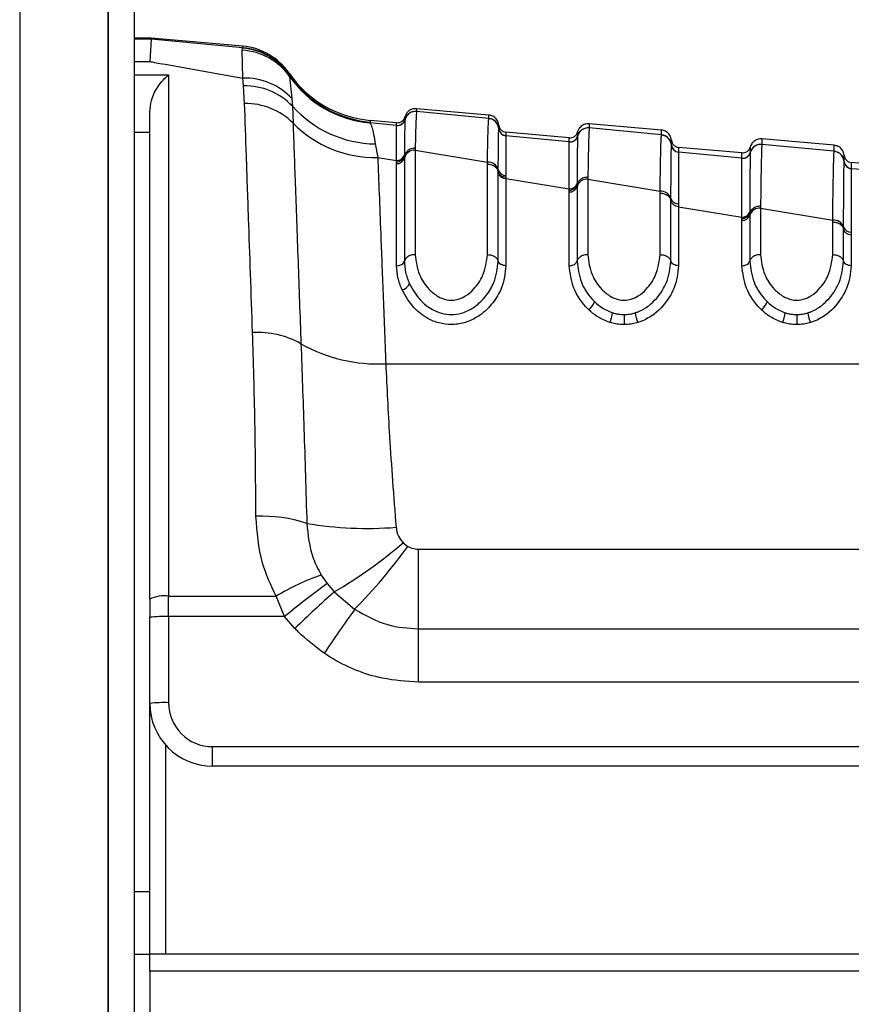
# Model space of a CAD drawing. Header units: millimetres. Extents: x 2436 to 18395, y 146 to 15846.
# Tile 5 of 45: x 3287 to 3340, y 5215 to 5278. Entities that reach past the tile are written whole.
import ezdxf

# ---------------------------------------------------------------- set-up
doc = ezdxf.new("R2010")
doc.units = ezdxf.units.MM
doc.header["$LTSCALE"] = 2
doc.layers.add('COMPONENT_GEOMETRY', color=7, linetype='Continuous')
doc.styles.add('SLDTEXTSTYLE0', font='TXT', dxfattribs={"width": 0.75})
doc.dimstyles.new('SLDDIMSTYLE0', dxfattribs={"dimtxt": 100, "dimasz": 6.604, "dimexe": 0, "dimexo": 0.0625, "dimgap": 25, "dimtad": 0, "dimtih": 1, "dimtoh": 1, "dimdec": 0, "dimrnd": 1e-09, "dimzin": 12, "dimdsep": 46, "dimtxsty": 'SLDTEXTSTYLE0', "dimsah": 1, "dimcen": 0.09, "dimadec": 0, "dimazin": 3, "dimtfac": 1, "dimtdec": 0, "dimtofl": 0, "dimtmove": 0, "dimatfit": 3, "dimfxl": 1, "dimfrac": 2, "dimtolj": 1, "dimtzin": 12, "dimarcsym": 0})

# ---------------------------------------------------------------- blocks, each defined once
blk = doc.blocks.new('_D')
at = {"layer": 'COMPONENT_GEOMETRY', "color": 7}
for p, q in [((10064.614, 5970.28), (10344.215, 5970.28)), ((10337.865, 5970.28), (10337.865, 3903.617)), ((10137.795, 3883.305), (10107.327, 3883.305)), ((10107.327, 3883.305), (10107.327, 3724.555)), ((10537.934, 3883.305), (10568.403, 3883.305)), ((10568.403, 3883.305), (10568.403, 3724.555)), ((10107.327, 3724.555), (10137.795, 3724.555)), ((10568.403, 3724.555), (10537.934, 3724.555)), ((10337.865, 1508.274), (10337.865, 3574.937)), ((3340.908, 1508.274), (10344.215, 1508.274))]:
    blk.add_line(p, q, dxfattribs=at)
for points in [[(10337.865, 5970.28), (10336.849, 5963.676), (10338.881, 5963.676)], [(10337.865, 1508.274), (10338.881, 1514.878), (10336.849, 1514.878)]]:
    blk.add_solid(points, dxfattribs=at)
at = {"layer": 'COMPONENT_GEOMETRY', "color": 7, "char_height": 100, "attachment_point": 1, "style": 'SLDTEXTSTYLE0'}
for s, insert in [('7\'3.83"', (10137.795, 3853.462)), ('2231', (10190.087, 3703.844))]:
    blk.add_mtext(s, dxfattribs=dict(at, insert=insert))

msp = doc.modelspace()

# ---------------------------------------------------------------- linework, layer by layer
at = {"color": 8, "linetype": 'Continuous', "lineweight": 25}
for p, q in [((3286.682, 7303.274), (3286.682, 1555.274)), ((3292.321, 1555.274), (3292.321, 5775.074)), ((3295.056, 5277.007), (3293.968, 5277.007)), ((3293.968, 5275.574), (3294.968, 5275.574)), ((3293.968, 5274.72), (3296.168, 5274.72)), ((3294.968, 5271.055), (3293.968, 5271.055)), ((3322.225, 5271.088), (3322.225, 5271.084)), ((3322.225, 5270.898), (3322.225, 5270.83)), ((3295.968, 5232.03), (3295.968, 5218.717)), ((3293.968, 5222.676), (3294.968, 5222.676))]:
    msp.add_line(p, q, dxfattribs=at)
at = {"color": 7, "linetype": 'Continuous', "lineweight": 25}
for p, q in [((3292.331, 1555.274), (3292.331, 5775.064)), ((3293.968, 5773.717), (3293.968, 5161.549)), ((3295.056, 5277.062), (3293.968, 5277.062)), ((3295.056, 5277.007), (3294.968, 5275.574)), ((3295.056, 5277.007), (3295.056, 5277.062)), ((3300.897, 5276.551), (3295.056, 5277.062)), ((3300.9, 5276.454), (3295.056, 5277.007)), ((3300.862, 5276.294), (3300.88, 5276.428)), ((3300.893, 5274.513), (3300.862, 5276.294)), ((3300.88, 5276.428), (3300.9, 5276.454)), ((3296.168, 5274.72), (3296.168, 5241.508)), ((3300.946, 5274.017), (3300.893, 5274.513)), ((3303.844, 5274.833), (3303.847, 5274.738)), ((3303.847, 5274.738), (3303.851, 5274.717)), ((3303.851, 5274.717), (3303.873, 5274.626)), ((3303.873, 5274.626), (3304.023, 5273.209)), ((3301.009, 5272.894), (3300.946, 5274.017)), ((3304.023, 5273.209), (3304.052, 5272.735)), ((3304.052, 5272.735), (3304.094, 5271.649)), ((3316.568, 5272.168), (3311.963, 5272.571)), ((3311.963, 5272.395), (3311.963, 5272.39)), ((3316.568, 5271.951), (3311.963, 5272.39)), ((3294.968, 5241.309), (3294.968, 5272.344)), ((3310.697, 5271.678), (3309.001, 5271.826)), ((3311.225, 5271.875), (3311.224, 5271.869)), ((3311.225, 5271.879), (3311.225, 5271.875)), ((3316.568, 5271.945), (3316.568, 5271.951)), ((3310.697, 5271.507), (3308.995, 5271.669)), ((3310.698, 5271.503), (3310.697, 5271.507)), ((3310.698, 5271.497), (3310.698, 5271.503)), ((3317.205, 5271.304), (3317.205, 5271.31)), ((3317.205, 5271.3), (3317.205, 5271.304)), ((3327.568, 5271.206), (3322.963, 5271.608)), ((3322.963, 5271.346), (3322.963, 5271.341)), ((3327.568, 5270.901), (3322.963, 5271.341)), ((3321.697, 5270.715), (3317.66, 5271.069)), ((3317.66, 5270.853), (3317.66, 5270.847)), ((3317.66, 5270.847), (3317.66, 5270.843)), ((3321.697, 5270.458), (3317.66, 5270.843)), ((3322.225, 5270.826), (3322.224, 5270.82)), ((3322.225, 5270.83), (3322.225, 5270.826)), ((3327.568, 5270.895), (3327.568, 5270.901)), ((3338.568, 5270.243), (3333.963, 5270.646)), ((3309.338, 5270.323), (3309.493, 5269.46)), ((3311.88, 5270.053), (3311.879, 5269.935)), ((3311.879, 5269.935), (3311.879, 5263.271)), ((3311.879, 5269.935), (3316.479, 5269.162)), ((3321.698, 5270.454), (3321.697, 5270.458)), ((3321.698, 5270.448), (3321.698, 5270.454)), ((3328.205, 5270.255), (3328.205, 5270.261)), ((3328.205, 5270.252), (3328.205, 5270.255)), ((3328.205, 5270.255), (3328.205, 5270.252)), ((3332.697, 5269.753), (3328.66, 5270.106)), ((3333.963, 5270.298), (3333.963, 5270.292)), ((3338.568, 5269.854), (3333.963, 5270.292)), ((3338.568, 5269.848), (3338.568, 5269.854)), ((3309.493, 5269.46), (3310.696, 5269.262)), ((3311.189, 5269.546), (3311.188, 5269.43)), ((3311.188, 5269.43), (3311.188, 5262.86)), ((3311.189, 5269.623), (3311.189, 5269.545)), ((3328.66, 5269.804), (3328.66, 5269.798)), ((3328.66, 5269.798), (3328.66, 5269.794)), ((3332.697, 5269.41), (3328.66, 5269.794)), ((3332.697, 5269.406), (3332.697, 5269.41)), ((3332.697, 5269.4), (3332.697, 5269.406)), ((3333.225, 5269.778), (3333.224, 5269.772)), ((3333.225, 5269.781), (3333.225, 5269.778)), ((3310.695, 5269.068), (3310.696, 5269.184)), ((3310.695, 5262.566), (3310.695, 5269.068)), ((3316.479, 5263.271), (3316.479, 5269.044)), ((3317.169, 5268.551), (3317.17, 5268.665)), ((3339.205, 5269.208), (3339.205, 5269.214)), ((3339.205, 5269.205), (3339.205, 5269.208)), ((3343.697, 5268.791), (3339.66, 5269.144)), ((3339.66, 5268.757), (3339.66, 5268.751)), ((3339.66, 5268.751), (3339.66, 5268.748)), ((3317.169, 5268.471), (3317.169, 5268.551)), ((3317.169, 5262.86), (3317.169, 5268.471)), ((3317.661, 5268.308), (3317.661, 5268.197)), ((3317.661, 5268.197), (3317.662, 5268.12)), ((3317.662, 5268.12), (3317.662, 5262.566)), ((3317.662, 5268.12), (3321.696, 5267.459)), ((3322.88, 5268.205), (3322.879, 5268.087)), ((3322.879, 5268.087), (3322.879, 5263.271)), ((3322.879, 5268.087), (3327.479, 5267.314)), ((3321.695, 5267.265), (3321.696, 5267.38)), ((3321.696, 5267.38), (3321.696, 5267.459)), ((3322.188, 5267.723), (3322.188, 5267.607)), ((3322.188, 5267.607), (3322.188, 5262.86)), ((3322.189, 5267.801), (3322.188, 5267.723)), ((3321.695, 5262.566), (3321.695, 5267.265)), ((3327.479, 5263.271), (3327.479, 5267.196)), ((3328.169, 5266.729), (3328.17, 5266.843)), ((3328.169, 5262.86), (3328.169, 5266.729)), ((3328.661, 5266.504), (3328.662, 5266.317)), ((3328.662, 5266.317), (3328.662, 5262.566)), ((3328.662, 5266.317), (3332.696, 5265.656)), ((3333.88, 5266.358), (3333.879, 5266.24)), ((3333.879, 5266.24), (3333.879, 5263.271)), ((3333.879, 5266.24), (3338.479, 5265.468)), ((3332.695, 5265.462), (3332.696, 5265.578)), ((3332.695, 5262.566), (3332.695, 5265.462)), ((3332.696, 5265.578), (3332.696, 5265.656)), ((3333.189, 5265.98), (3333.188, 5265.902)), ((3333.188, 5265.902), (3333.188, 5265.786)), ((3333.188, 5265.786), (3333.188, 5262.86)), ((3338.479, 5263.271), (3338.479, 5265.351)), ((3339.169, 5264.91), (3339.169, 5265.024)), ((3339.169, 5262.86), (3339.169, 5264.91)), ((3339.661, 5264.704), (3339.662, 5264.517)), ((3339.662, 5264.517), (3339.662, 5262.566)), ((3309.999, 5256.319), (3365.5, 5256.319)), ((3311.108, 5244.915), (3311.415, 5244.68)), ((3312.09, 5239.42), (3312.09, 5244.5)), ((3312.09, 5244.5), (3349.245, 5244.5)), ((3305.891, 5242.85), (3306.265, 5242.305)), ((3306.265, 5242.305), (3306.721, 5241.779)), ((3306.721, 5241.779), (3308.022, 5240.67)), ((3294.968, 5241.309), (3294.968, 5240.163)), ((3296.168, 5241.508), (3303.012, 5241.508)), ((3296.168, 5240.205), (3296.168, 5241.508)), ((3303.551, 5240.205), (3303.012, 5241.508)), ((3294.968, 5234.676), (3294.968, 5240.163)), ((3296.168, 5240.205), (3296.168, 5234.717)), ((3303.551, 5240.205), (3296.168, 5240.205)), ((3304.214, 5239.448), (3303.551, 5240.205)), ((3312.09, 5236.033), (3312.09, 5239.42)), ((3312.09, 5239.42), (3349.245, 5239.42)), ((3349.245, 5236.033), (3312.09, 5236.033)), ((3294.968, 5218.717), (3294.968, 5234.676)), ((3298.968, 5231.917), (3348.444, 5231.917)), ((3298.968, 5230.676), (3298.968, 5231.917)), ((3348.444, 5230.676), (3298.968, 5230.676)), ((3294.968, 5218.676), (3293.968, 5218.676)), ((3294.968, 5218.717), (3349.368, 5218.717)), ((3294.968, 5217.62), (3294.968, 5218.717)), ((3294.968, 5217.62), (3294.968, 5171.217)), ((3349.368, 5217.62), (3294.968, 5217.62))]:
    msp.add_line(p, q, dxfattribs=at)
for centre, radius, start, end in [((3300.632, 5272.327), 3.973, 35.35617, 86.68763), ((3300.564, 5272.446), 3.995, 34.63941, 85.46227), ((3300.548, 5272.566), 4, 34.5212, 85), ((3300.552, 5272.469), 4, 34.54146, 85.01065), ((3301.051, 5270.482), 4.034, 42.53877, 92.24642), ((3309.611, 5278.8), 7, 214.5212, 265), ((3309.614, 5278.691), 7, 214.58939, 265.0121), ((3309.609, 5278.647), 7.005, 215.03246, 264.96994), ((3301.069, 5269.913), 4.106, 43.41904, 91.71791), ((3301.107, 5268.692), 4.204, 44.71649, 91.33455), ((3309.451, 5277.568), 7.246, 221.8331, 269.10752), ((3311.902, 5271.693), 0.7, 84.98399, 165.43621), ((3310.741, 5272.005), 0.5, 264.99148, 345.37717), ((3310.74, 5271.994), 0.5, 265.08761, 345.41781), ((3316.508, 5271.254), 0.7, 4.62988, 85.03638), ((3309.334, 5276.818), 7.36, 224.6086, 271.23686), ((3317.703, 5271.35), 0.5, 184.62985, 265.03633), ((3317.703, 5271.341), 0.5, 184.68114, 265.02501), ((3322.902, 5270.643), 0.7, 84.97949, 165.4034), ((3321.741, 5270.956), 0.5, 264.98717, 345.36264), ((3321.741, 5270.946), 0.5, 265.04662, 345.38446), ((3327.508, 5270.205), 0.699, 4.64418, 85.05089), ((3311.845, 5269.258), 0.678, 87.13276, 165.31534), ((3328.703, 5270.302), 0.5, 184.64414, 265.05083), ((3328.703, 5270.292), 0.5, 184.682, 265.03946), ((3333.902, 5269.595), 0.7, 84.97525, 165.37808), ((3338.508, 5269.157), 0.699, 4.65822, 85.06511), ((3310.72, 5269.552), 0.485, 267.13276, 345.31534), ((3310.721, 5269.745), 0.484, 267.06175, 345.38971), ((3332.741, 5269.908), 0.5, 264.9829, 345.34821), ((3332.741, 5269.898), 0.5, 265.02096, 345.35919), ((3316.516, 5268.486), 0.677, 15.38173, 93.14718), ((3317.638, 5268.792), 0.485, 195.10197, 272.78612), ((3339.703, 5269.255), 0.5, 184.65817, 265.06503), ((3339.703, 5269.245), 0.5, 184.68744, 265.05383), ((3317.634, 5268.602), 0.483, 195.70765, 273.3443), ((3322.834, 5267.414), 0.674, 86.23569, 163.33479), ((3321.727, 5267.745), 0.482, 266.23569, 343.33479), ((3321.728, 5267.938), 0.481, 266.15699, 343.44508), ((3327.526, 5266.641), 0.674, 17.4404, 94.02359), ((3328.63, 5266.985), 0.482, 197.13493, 273.7063), ((3333.825, 5265.57), 0.672, 85.38755, 161.20426), ((3332.734, 5265.941), 0.48, 265.38755, 341.20426), ((3332.735, 5266.133), 0.479, 265.30087, 341.34088), ((3338.536, 5264.798), 0.673, 19.64509, 94.84722), ((3339.623, 5265.183), 0.481, 199.31367, 274.56263), ((3310.925, 5261.642), 0.623, 280.68995, 339.45519), ((3322.491, 5260.506), 0.849, 300.37098, 344.02401), ((3333.491, 5260.506), 0.849, 300.37098, 344.02401), ((3322.591, 5259.793), 1.881, 333.49877, 353.0668), ((3605.295, 5259.676), 280.111, 180.04546, 180.17627), ((3327.787, 5259.788), 1.917, 186.79912, 206.00107), ((3333.591, 5259.793), 1.881, 333.49877, 353.0668), ((3616.295, 5259.676), 280.111, 180.04546, 180.17627), ((3338.787, 5259.788), 1.917, 186.79912, 206.00107), ((3301.845, 5252.67), 5.644, 60.75926, 93.32358), ((3309.472, 5266.144), 9.839, 240.33086, 273.07087), ((3302.034, 5236.93), 9.674, 72.29182, 91.79366), ((3308.795, 5268.388), 22.567, 260.25783, 274.72954), ((3292.339, 5266.539), 28.634, 300.14977, 310.95617), ((3281.315, 5266.708), 37.3, 315.72614, 323.80206), ((3310.902, 5228.346), 15.345, 109.05851, 120.9417), ((3355.172, 5176.31), 82.142, 126.54132, 128.93501), ((3365.784, 5175.739), 88.599, 131.80753, 134.02135), ((3295.877, 5239.543), 1.986, 81.55172, 117.20898), ((3400.551, 5174.509), 113.749, 144.434, 146.1493), ((3295.869, 5231.577), 8.633, 88.01091, 95.98665), ((3295.869, 5226.09), 8.633, 88.01091, 95.98665), ((3298.968, 5234.717), 2.8, 180, 270), ((3298.968, 5234.676), 4, 180, 270)]:
    msp.add_arc(centre, radius, start, end, dxfattribs=at)
for points, knots in [([(3300.9, 5276.454), (3300.899, 5276.48), (3300.897, 5276.537), (3300.897, 5276.546), (3300.897, 5276.551)], [0, 0, 0, 0, 0.458483, 1, 1, 1, 1]), ([(3294.968, 5275.574), (3295.066, 5275.557), (3297.014, 5275.209), (3299.003, 5274.852), (3300.893, 5274.513)], [0, 0, 0, 0, 0.05035, 1, 1, 1, 1]), ([(3294.968, 5272.344), (3294.995, 5272.601), (3295.061, 5273.233), (3295.519, 5274.089), (3295.934, 5274.539), (3296.166, 5274.718), (3296.168, 5274.72)], [0, 0, 0, 0, 0.233898, 0.576759, 0.994715, 1, 1, 1, 1]), ([(3301.518, 5258.304), (3301.43, 5260.817), (3301.286, 5264.958), (3301.121, 5269.694), (3301.047, 5271.821), (3301.009, 5272.894)], [0, 0, 0, 0, 0.433271, 0.71391, 1, 1, 1, 1]), ([(3311.963, 5272.571), (3311.871, 5272.568), (3311.686, 5272.563), (3311.441, 5272.422), (3311.287, 5272.237), (3311.241, 5272.1), (3311.225, 5272.05)], [0, 0, 0, 0, 0.279636, 0.559272, 0.838908, 1, 1, 1, 1]), ([(3311.963, 5272.395), (3311.871, 5272.393), (3311.686, 5272.388), (3311.441, 5272.247), (3311.287, 5272.061), (3311.241, 5271.925), (3311.225, 5271.875)], [0, 0, 0, 0, 0.279598, 0.559198, 0.838799, 1, 1, 1, 1]), ([(3311.963, 5272.39), (3311.963, 5272.389), (3311.95, 5272.33), (3311.923, 5271.913), (3311.895, 5270.679), (3311.88, 5270.053)], [0, 0, 0, 0, 0.002812, 0.494132, 1, 1, 1, 1]), ([(3311.963, 5272.571), (3311.963, 5272.571), (3311.963, 5272.57), (3311.963, 5272.543), (3311.963, 5272.446), (3311.963, 5272.395)], [0, 0, 0, 0, 0.024033, 0.499895, 1, 1, 1, 1]), ([(3309.001, 5271.826), (3309.001, 5271.821), (3309.002, 5271.812), (3309.004, 5271.748), (3309.005, 5271.717)], [0, 0, 0, 0, 0.5084957, 1, 1, 1, 1]), ([(3311.224, 5271.869), (3311.216, 5271.601), (3311.206, 5271.266), (3311.194, 5270.148), (3311.191, 5269.772), (3311.189, 5269.623)], [0, 0, 0, 0, 0.708615, 0.884881, 1, 1, 1, 1]), ([(3311.225, 5272.034), (3311.225, 5272.027), (3311.225, 5272.002), (3311.225, 5271.929), (3311.225, 5271.879)], [0, 0, 0, 0, 0.316305, 1, 1, 1, 1]), ([(3316.479, 5269.162), (3316.484, 5269.416), (3316.498, 5270.192), (3316.527, 5271.31), (3316.552, 5271.837), (3316.566, 5271.934), (3316.568, 5271.945)], [0, 0, 0, 0, 0.1603846, 0.4901531, 0.9447345, 1, 1, 1, 1]), ([(3316.568, 5271.951), (3316.568, 5271.96), (3316.568, 5272.03), (3316.568, 5272.125), (3316.568, 5272.166), (3316.568, 5272.168), (3316.568, 5272.168)], [0, 0, 0, 0, 0.0661, 0.493687, 0.921273, 1, 1, 1, 1]), ([(3317.205, 5271.527), (3317.197, 5271.579), (3317.176, 5271.721), (3317.057, 5271.931), (3316.84, 5272.113), (3316.659, 5272.149), (3316.568, 5272.168)], [0, 0, 0, 0, 0.161092, 0.440728, 0.720364, 1, 1, 1, 1]), ([(3317.205, 5271.304), (3317.197, 5271.356), (3317.176, 5271.499), (3317.056, 5271.708), (3316.839, 5271.889), (3316.658, 5271.926), (3316.568, 5271.945)], [0, 0, 0, 0, 0.160981, 0.440654, 0.720327, 1, 1, 1, 1]), ([(3304.094, 5271.649), (3304.139, 5270.417), (3304.229, 5267.917), (3304.403, 5263.119), (3304.538, 5259.38), (3304.602, 5257.594)], [0, 0, 0, 0, 0.336899, 0.683337, 1, 1, 1, 1]), ([(3309.005, 5271.717), (3309.005, 5271.714), (3309.005, 5271.699), (3308.999, 5271.682), (3308.995, 5271.669)], [0, 0, 0, 0, 0.194649, 1, 1, 1, 1]), ([(3308.995, 5271.669), (3309.037, 5271.6), (3309.141, 5271.432), (3309.265, 5270.734), (3309.338, 5270.323)], [0, 0, 0, 0, 0.412049, 1, 1, 1, 1]), ([(3310.696, 5269.262), (3310.696, 5269.623), (3310.697, 5270.863), (3310.697, 5271.234), (3310.698, 5271.497)], [0, 0, 0, 0, 0.291046, 1, 1, 1, 1]), ([(3310.697, 5271.507), (3310.697, 5271.555), (3310.697, 5271.632), (3310.697, 5271.672), (3310.697, 5271.676), (3310.697, 5271.678)], [0, 0, 0, 0, 0.494543, 0.782677, 1, 1, 1, 1]), ([(3317.17, 5268.665), (3317.173, 5269.116), (3317.18, 5269.956), (3317.191, 5270.82), (3317.199, 5271.202), (3317.204, 5271.283), (3317.205, 5271.3)], [0, 0, 0, 0, 0.310244, 0.578241, 0.913143, 1, 1, 1, 1]), ([(3317.205, 5271.31), (3317.205, 5271.371), (3317.205, 5271.465), (3317.205, 5271.518), (3317.205, 5271.524), (3317.205, 5271.527)], [0, 0, 0, 0, 0.493682, 0.749994, 1, 1, 1, 1]), ([(3322.963, 5271.608), (3322.871, 5271.606), (3322.686, 5271.601), (3322.441, 5271.46), (3322.287, 5271.274), (3322.241, 5271.138), (3322.225, 5271.088)], [0, 0, 0, 0, 0.279636, 0.559272, 0.838908, 1, 1, 1, 1]), ([(3322.963, 5271.346), (3322.871, 5271.344), (3322.686, 5271.339), (3322.441, 5271.198), (3322.287, 5271.012), (3322.241, 5270.876), (3322.225, 5270.826)], [0, 0, 0, 0, 0.279611, 0.559221, 0.838832, 1, 1, 1, 1]), ([(3322.963, 5271.341), (3322.956, 5271.251), (3322.943, 5271.094), (3322.921, 5270.37), (3322.9, 5269.446), (3322.886, 5268.549), (3322.88, 5268.205)], [0, 0, 0, 0, 0.284926, 0.4961, 0.80713, 1, 1, 1, 1]), ([(3322.963, 5271.608), (3322.963, 5271.604), (3322.963, 5271.597), (3322.963, 5271.53), (3322.963, 5271.446), (3322.963, 5271.36), (3322.963, 5271.346)], [0, 0, 0, 0, 0.305202, 0.499842, 0.916458, 1, 1, 1, 1]), ([(3327.568, 5270.901), (3327.568, 5270.96), (3327.568, 5271.051), (3327.568, 5271.156), (3327.568, 5271.201), (3327.568, 5271.205), (3327.568, 5271.206)], [0, 0, 0, 0, 0.314829, 0.495571, 0.884785, 1, 1, 1, 1]), ([(3328.205, 5270.564), (3328.197, 5270.616), (3328.176, 5270.759), (3328.057, 5270.969), (3327.84, 5271.15), (3327.659, 5271.187), (3327.568, 5271.206)], [0, 0, 0, 0, 0.161092, 0.440728, 0.720364, 1, 1, 1, 1]), ([(3317.66, 5271.069), (3317.66, 5271.066), (3317.66, 5271.06), (3317.66, 5271.007), (3317.66, 5270.914), (3317.66, 5270.853)], [0, 0, 0, 0, 0.250008, 0.50632, 1, 1, 1, 1]), ([(3317.66, 5270.843), (3317.66, 5270.828), (3317.66, 5270.753), (3317.661, 5270.389), (3317.661, 5269.557), (3317.661, 5268.744), (3317.661, 5268.308)], [0, 0, 0, 0, 0.08676, 0.421461, 0.689498, 1, 1, 1, 1]), ([(3321.697, 5270.458), (3321.697, 5270.499), (3321.697, 5270.578), (3321.697, 5270.685), (3321.697, 5270.703), (3321.697, 5270.715)], [0, 0, 0, 0, 0.261529, 0.496401, 1, 1, 1, 1]), ([(3322.224, 5270.82), (3322.219, 5270.605), (3322.21, 5270.284), (3322.198, 5269.044), (3322.192, 5268.213), (3322.189, 5267.801)], [0, 0, 0, 0, 0.5027703, 0.7535012, 1, 1, 1, 1]), ([(3322.225, 5271.084), (3322.225, 5271.072), (3322.225, 5271.053), (3322.225, 5270.968), (3322.225, 5270.915), (3322.225, 5270.898)], [0, 0, 0, 0, 0.580101, 0.866799, 1, 1, 1, 1]), ([(3327.479, 5267.314), (3327.479, 5267.323), (3327.488, 5267.938), (3327.503, 5268.857), (3327.526, 5269.954), (3327.547, 5270.647), (3327.562, 5270.821), (3327.568, 5270.895)], [0, 0, 0, 0, 0.004308, 0.292825, 0.491944, 0.782685, 1, 1, 1, 1]), ([(3328.205, 5270.255), (3328.197, 5270.307), (3328.176, 5270.45), (3328.056, 5270.659), (3327.839, 5270.84), (3327.658, 5270.877), (3327.568, 5270.895)], [0, 0, 0, 0, 0.161012, 0.440674, 0.720337, 1, 1, 1, 1]), ([(3328.205, 5270.261), (3328.205, 5270.347), (3328.205, 5270.471), (3328.205, 5270.551), (3328.205, 5270.559), (3328.205, 5270.564)], [0, 0, 0, 0, 0.4955633, 0.712251, 1, 1, 1, 1]), ([(3333.963, 5270.646), (3333.871, 5270.644), (3333.686, 5270.639), (3333.441, 5270.498), (3333.287, 5270.312), (3333.241, 5270.175), (3333.225, 5270.125)], [0, 0, 0, 0, 0.279636, 0.559272, 0.838908, 1, 1, 1, 1]), ([(3333.963, 5270.646), (3333.963, 5270.639), (3333.963, 5270.629), (3333.963, 5270.545), (3333.963, 5270.444), (3333.963, 5270.334), (3333.963, 5270.298)], [0, 0, 0, 0, 0.3308948, 0.4997867, 0.8377138, 1, 1, 1, 1]), ([(3311.88, 5270.053), (3311.788, 5270.044), (3311.605, 5270.027), (3311.372, 5269.886), (3311.234, 5269.713), (3311.201, 5269.59), (3311.189, 5269.545)], [0, 0, 0, 0, 0.279724, 0.559449, 0.839173, 1, 1, 1, 1]), ([(3321.696, 5267.459), (3321.696, 5267.864), (3321.696, 5268.682), (3321.697, 5269.907), (3321.697, 5270.232), (3321.698, 5270.448)], [0, 0, 0, 0, 0.246295, 0.496961, 1, 1, 1, 1]), ([(3328.17, 5266.843), (3328.173, 5267.335), (3328.179, 5268.271), (3328.19, 5269.527), (3328.199, 5270.112), (3328.204, 5270.234), (3328.205, 5270.252)], [0, 0, 0, 0, 0.260049, 0.495705, 0.929228, 1, 1, 1, 1]), ([(3328.66, 5270.106), (3328.66, 5270.101), (3328.66, 5270.093), (3328.66, 5270.013), (3328.66, 5269.89), (3328.66, 5269.804)], [0, 0, 0, 0, 0.287751, 0.504438, 1, 1, 1, 1]), ([(3333.963, 5270.298), (3333.871, 5270.295), (3333.686, 5270.29), (3333.441, 5270.149), (3333.287, 5269.964), (3333.241, 5269.828), (3333.225, 5269.778)], [0, 0, 0, 0, 0.279617, 0.559234, 0.838851, 1, 1, 1, 1]), ([(3333.225, 5270.125), (3333.225, 5270.109), (3333.225, 5270.086), (3333.225, 5269.947), (3333.225, 5269.843), (3333.225, 5269.781)], [0, 0, 0, 0, 0.502579, 0.705981, 1, 1, 1, 1]), ([(3333.963, 5270.292), (3333.962, 5270.283), (3333.955, 5270.208), (3333.942, 5269.899), (3333.925, 5269.227), (3333.906, 5268.224), (3333.891, 5267.145), (3333.88, 5266.358)], [0, 0, 0, 0, 0.0370025, 0.3080273, 0.4968388, 0.6327494, 1, 1, 1, 1]), ([(3338.568, 5269.854), (3338.568, 5269.858), (3338.568, 5269.945), (3338.568, 5270.051), (3338.568, 5270.172), (3338.568, 5270.233), (3338.568, 5270.241), (3338.568, 5270.243)], [0, 0, 0, 0, 0.017392, 0.336932, 0.496696, 0.8163, 1, 1, 1, 1]), ([(3339.205, 5269.602), (3339.197, 5269.654), (3339.176, 5269.797), (3339.057, 5270.006), (3338.84, 5270.188), (3338.659, 5270.225), (3338.568, 5270.243)], [0, 0, 0, 0, 0.161092, 0.440728, 0.720364, 1, 1, 1, 1]), ([(3309.493, 5269.46), (3309.552, 5267.937), (3309.648, 5265.439), (3309.827, 5260.808), (3309.941, 5257.824), (3309.999, 5256.319)], [0, 0, 0, 0, 0.435994, 0.71534, 1, 1, 1, 1]), ([(3310.696, 5269.184), (3310.754, 5269.189), (3310.871, 5269.199), (3311.024, 5269.28), (3311.141, 5269.398), (3311.173, 5269.496), (3311.189, 5269.545)], [0, 0, 0, 0, 0.2500011, 0.5000015, 0.7500011, 1, 1, 1, 1]), ([(3310.696, 5269.184), (3310.696, 5269.184), (3310.696, 5269.21), (3310.696, 5269.236), (3310.696, 5269.262)], [0, 0, 0, 0, 0.009455, 1, 1, 1, 1]), ([(3328.66, 5269.794), (3328.66, 5269.778), (3328.66, 5269.665), (3328.661, 5269.103), (3328.661, 5267.889), (3328.661, 5266.981), (3328.661, 5266.504)], [0, 0, 0, 0, 0.070691, 0.503986, 0.739713, 1, 1, 1, 1]), ([(3332.696, 5265.656), (3332.696, 5266.216), (3332.696, 5267.232), (3332.696, 5268.738), (3332.697, 5269.13), (3332.697, 5269.4)], [0, 0, 0, 0, 0.274548, 0.497884, 1, 1, 1, 1]), ([(3332.697, 5269.41), (3332.697, 5269.471), (3332.697, 5269.575), (3332.697, 5269.714), (3332.697, 5269.737), (3332.697, 5269.753)], [0, 0, 0, 0, 0.29402, 0.497422, 1, 1, 1, 1]), ([(3333.224, 5269.772), (3333.224, 5269.766), (3333.219, 5269.643), (3333.21, 5269.043), (3333.199, 5267.591), (3333.192, 5266.553), (3333.189, 5265.98)], [0, 0, 0, 0, 0.024925, 0.501984, 0.725309, 1, 1, 1, 1]), ([(3338.479, 5265.468), (3338.49, 5266.329), (3338.505, 5267.496), (3338.526, 5268.593), (3338.543, 5269.328), (3338.557, 5269.723), (3338.566, 5269.826), (3338.568, 5269.848)], [0, 0, 0, 0, 0.363104, 0.492334, 0.672218, 0.929868, 1, 1, 1, 1]), ([(3339.205, 5269.208), (3339.197, 5269.26), (3339.176, 5269.403), (3339.056, 5269.612), (3338.839, 5269.793), (3338.658, 5269.83), (3338.568, 5269.848)], [0, 0, 0, 0, 0.161031, 0.440687, 0.720344, 1, 1, 1, 1]), ([(3339.205, 5269.214), (3339.205, 5269.325), (3339.205, 5269.478), (3339.205, 5269.583), (3339.205, 5269.595), (3339.205, 5269.602)], [0, 0, 0, 0, 0.496689, 0.688219, 1, 1, 1, 1]), ([(3316.479, 5269.044), (3316.479, 5269.045), (3316.479, 5269.084), (3316.479, 5269.123), (3316.479, 5269.162)], [0, 0, 0, 0, 0.0094, 1, 1, 1, 1]), ([(3316.479, 5269.044), (3316.571, 5269.035), (3316.755, 5269.017), (3316.987, 5268.879), (3317.124, 5268.712), (3317.157, 5268.594), (3317.169, 5268.551)], [0, 0, 0, 0, 0.281356, 0.561532, 0.840526, 1, 1, 1, 1]), ([(3339.169, 5265.024), (3339.17, 5265.078), (3339.173, 5265.765), (3339.179, 5266.825), (3339.192, 5268.49), (3339.199, 5268.909), (3339.205, 5269.205)], [0, 0, 0, 0, 0.022107, 0.283651, 0.496206, 1, 1, 1, 1]), ([(3339.66, 5269.144), (3339.66, 5269.137), (3339.66, 5269.125), (3339.66, 5269.02), (3339.66, 5268.867), (3339.66, 5268.757)], [0, 0, 0, 0, 0.311783, 0.503313, 1, 1, 1, 1]), ([(3339.66, 5268.748), (3339.66, 5268.734), (3339.66, 5268.599), (3339.661, 5267.943), (3339.661, 5266.439), (3339.661, 5265.335), (3339.661, 5264.704)], [0, 0, 0, 0, 0.050673, 0.503819, 0.716324, 1, 1, 1, 1]), ([(3343.697, 5268.364), (3343.297, 5268.402), (3341.951, 5268.53), (3340.606, 5268.658), (3339.66, 5268.748)], [0, 0, 0, 0, 0.297159, 1, 1, 1, 1]), ([(3322.88, 5268.205), (3322.788, 5268.196), (3322.604, 5268.179), (3322.372, 5268.046), (3322.234, 5267.882), (3322.201, 5267.765), (3322.188, 5267.723)], [0, 0, 0, 0, 0.279704, 0.559409, 0.839113, 1, 1, 1, 1]), ([(3321.696, 5267.38), (3321.754, 5267.385), (3321.871, 5267.394), (3322.024, 5267.471), (3322.141, 5267.583), (3322.173, 5267.676), (3322.188, 5267.723)], [0, 0, 0, 0, 0.250001, 0.500001, 0.750001, 1, 1, 1, 1]), ([(3327.479, 5267.196), (3327.479, 5267.197), (3327.479, 5267.236), (3327.479, 5267.275), (3327.479, 5267.314)], [0, 0, 0, 0, 0.009508, 1, 1, 1, 1]), ([(3327.479, 5267.196), (3327.57, 5267.188), (3327.754, 5267.171), (3327.986, 5267.041), (3328.123, 5266.883), (3328.157, 5266.77), (3328.169, 5266.729)], [0, 0, 0, 0, 0.279613, 0.559227, 0.83884, 1, 1, 1, 1]), ([(3328.662, 5266.317), (3328.603, 5266.328), (3328.486, 5266.351), (3328.333, 5266.445), (3328.216, 5266.573), (3328.185, 5266.677), (3328.169, 5266.729)], [0, 0, 0, 0, 0.249971, 0.499954, 0.749961, 1, 1, 1, 1]), ([(3333.88, 5266.358), (3333.788, 5266.35), (3333.604, 5266.334), (3333.372, 5266.207), (3333.234, 5266.052), (3333.201, 5265.942), (3333.188, 5265.902)], [0, 0, 0, 0, 0.279692, 0.559386, 0.839081, 1, 1, 1, 1]), ([(3332.696, 5265.578), (3332.754, 5265.582), (3332.871, 5265.591), (3333.024, 5265.664), (3333.142, 5265.769), (3333.173, 5265.858), (3333.188, 5265.902)], [0, 0, 0, 0, 0.250001, 0.500001, 0.750001, 1, 1, 1, 1]), ([(3338.479, 5265.351), (3338.479, 5265.352), (3338.479, 5265.391), (3338.479, 5265.43), (3338.479, 5265.468)], [0, 0, 0, 0, 0.0095779, 1, 1, 1, 1]), ([(3338.479, 5265.351), (3338.57, 5265.343), (3338.754, 5265.327), (3338.986, 5265.205), (3339.123, 5265.055), (3339.157, 5264.949), (3339.169, 5264.91)], [0, 0, 0, 0, 0.279617, 0.559234, 0.838851, 1, 1, 1, 1]), ([(3339.662, 5264.517), (3339.603, 5264.528), (3339.486, 5264.55), (3339.333, 5264.64), (3339.216, 5264.762), (3339.185, 5264.861), (3339.169, 5264.91)], [0, 0, 0, 0, 0.249976, 0.499962, 0.749967, 1, 1, 1, 1]), ([(3311.879, 5263.271), (3311.787, 5263.264), (3311.604, 5263.249), (3311.372, 5263.134), (3311.234, 5262.995), (3311.201, 5262.896), (3311.188, 5262.86)], [0, 0, 0, 0, 0.279636, 0.559272, 0.838908, 1, 1, 1, 1]), ([(3311.879, 5263.271), (3311.931, 5262.843), (3312.025, 5262.08), (3312.62, 5261.154), (3313.243, 5260.626), (3313.768, 5260.399), (3314.221, 5260.345), (3314.671, 5260.424), (3315.158, 5260.661), (3315.729, 5261.157), (3316.323, 5262.055), (3316.421, 5262.817), (3316.479, 5263.271)], [0, 0, 0, 0, 0.181496, 0.323762, 0.408831, 0.462283, 0.504169, 0.545965, 0.600528, 0.677267, 0.807828, 1, 1, 1, 1]), ([(3316.479, 5263.271), (3316.57, 5263.264), (3316.754, 5263.249), (3316.986, 5263.134), (3317.123, 5262.995), (3317.157, 5262.896), (3317.169, 5262.86)], [0, 0, 0, 0, 0.279636, 0.559272, 0.838908, 1, 1, 1, 1]), ([(3322.879, 5263.271), (3322.787, 5263.264), (3322.604, 5263.249), (3322.372, 5263.134), (3322.234, 5262.995), (3322.201, 5262.896), (3322.188, 5262.86)], [0, 0, 0, 0, 0.279636, 0.559272, 0.838908, 1, 1, 1, 1]), ([(3322.879, 5263.271), (3322.931, 5262.843), (3323.025, 5262.08), (3323.62, 5261.154), (3324.244, 5260.626), (3324.768, 5260.399), (3325.221, 5260.345), (3325.671, 5260.424), (3326.158, 5260.661), (3326.729, 5261.157), (3327.323, 5262.055), (3327.421, 5262.817), (3327.479, 5263.271)], [0, 0, 0, 0, 0.181549, 0.323795, 0.40885, 0.462296, 0.504185, 0.545984, 0.60056, 0.677304, 0.807908, 1, 1, 1, 1]), ([(3327.479, 5263.271), (3327.57, 5263.264), (3327.754, 5263.249), (3327.986, 5263.134), (3328.123, 5262.995), (3328.157, 5262.896), (3328.169, 5262.86)], [0, 0, 0, 0, 0.279636, 0.559272, 0.838908, 1, 1, 1, 1]), ([(3333.879, 5263.271), (3333.787, 5263.264), (3333.604, 5263.249), (3333.372, 5263.134), (3333.234, 5262.995), (3333.201, 5262.896), (3333.188, 5262.86)], [0, 0, 0, 0, 0.279636, 0.559272, 0.838908, 1, 1, 1, 1]), ([(3333.879, 5263.271), (3333.931, 5262.843), (3334.025, 5262.08), (3334.62, 5261.154), (3335.244, 5260.626), (3335.768, 5260.399), (3336.221, 5260.345), (3336.671, 5260.424), (3337.158, 5260.661), (3337.729, 5261.157), (3338.323, 5262.055), (3338.421, 5262.817), (3338.479, 5263.271)], [0, 0, 0, 0, 0.181549, 0.323795, 0.40885, 0.462296, 0.504185, 0.545984, 0.60056, 0.677304, 0.807908, 1, 1, 1, 1]), ([(3338.479, 5263.271), (3338.57, 5263.264), (3338.754, 5263.249), (3338.986, 5263.134), (3339.123, 5262.995), (3339.157, 5262.896), (3339.169, 5262.86)], [0, 0, 0, 0, 0.279636, 0.559272, 0.838908, 1, 1, 1, 1]), ([(3311.04, 5261.03), (3310.94, 5261.286), (3310.739, 5261.797), (3310.71, 5262.31), (3310.695, 5262.566)], [0, 0, 0, 0, 0.500182, 1, 1, 1, 1]), ([(3317.662, 5262.566), (3317.603, 5262.078), (3317.507, 5261.27), (3316.86, 5260.179), (3316.114, 5259.43), (3315.241, 5258.964), (3314.591, 5258.826), (3313.987, 5258.804), (3313.385, 5258.885), (3312.546, 5259.235), (3311.648, 5259.944), (3311.264, 5260.63), (3311.04, 5261.03)], [0, 0, 0, 0, 0.1808772, 0.2992738, 0.4185359, 0.504076, 0.5773029, 0.5952027, 0.6660745, 0.7374013, 0.8467967, 1, 1, 1, 1]), ([(3311.188, 5262.86), (3311.202, 5262.62), (3311.229, 5262.14), (3311.415, 5261.662), (3311.508, 5261.423)], [0, 0, 0, 0, 0.500117, 1, 1, 1, 1]), ([(3311.508, 5261.423), (3311.711, 5261.056), (3312.052, 5260.439), (3312.838, 5259.809), (3313.539, 5259.512), (3314.026, 5259.446), (3314.508, 5259.463), (3315.04, 5259.579), (3315.78, 5259.98), (3316.438, 5260.648), (3317.026, 5261.651), (3317.115, 5262.403), (3317.169, 5262.86)], [0, 0, 0, 0, 0.159617, 0.26824, 0.335062, 0.398894, 0.414917, 0.481423, 0.563154, 0.683873, 0.808015, 1, 1, 1, 1]), ([(3322.92, 5259.774), (3322.916, 5259.778), (3322.496, 5260.185), (3321.867, 5261.128), (3321.753, 5262.087), (3321.695, 5262.566)], [0, 0, 0, 0, 0.005036, 0.503601, 1, 1, 1, 1]), ([(3322.188, 5262.86), (3322.242, 5262.412), (3322.34, 5261.586), (3322.877, 5260.712), (3323.249, 5260.332), (3323.307, 5260.273)], [0, 0, 0, 0, 0.500688, 0.922786, 1, 1, 1, 1]), ([(3325.884, 5259.561), (3325.95, 5259.583), (3326.272, 5259.692), (3326.971, 5260.117), (3327.539, 5260.801), (3328.044, 5261.773), (3328.116, 5262.403), (3328.169, 5262.86)], [0, 0, 0, 0, 0.041437, 0.201296, 0.499179, 0.63727, 1, 1, 1, 1]), ([(3328.662, 5262.566), (3328.605, 5262.078), (3328.527, 5261.404), (3327.974, 5260.347), (3327.329, 5259.583), (3326.528, 5259.103), (3326.145, 5258.975), (3326.064, 5258.948)], [0, 0, 0, 0, 0.3508199, 0.4854261, 0.7839916, 0.9541975, 1, 1, 1, 1]), ([(3333.92, 5259.774), (3333.916, 5259.778), (3333.496, 5260.185), (3332.867, 5261.128), (3332.753, 5262.087), (3332.695, 5262.566)], [0, 0, 0, 0, 0.005036, 0.503601, 1, 1, 1, 1]), ([(3333.188, 5262.86), (3333.242, 5262.412), (3333.34, 5261.586), (3333.877, 5260.712), (3334.249, 5260.332), (3334.307, 5260.273)], [0, 0, 0, 0, 0.500688, 0.922786, 1, 1, 1, 1]), ([(3336.884, 5259.561), (3336.95, 5259.583), (3337.272, 5259.692), (3337.971, 5260.117), (3338.539, 5260.801), (3339.044, 5261.773), (3339.116, 5262.403), (3339.169, 5262.86)], [0, 0, 0, 0, 0.041437, 0.201296, 0.499179, 0.63727, 1, 1, 1, 1]), ([(3339.662, 5262.566), (3339.605, 5262.078), (3339.527, 5261.404), (3338.974, 5260.347), (3338.329, 5259.583), (3337.528, 5259.103), (3337.145, 5258.975), (3337.064, 5258.948)], [0, 0, 0, 0, 0.35082, 0.485426, 0.783992, 0.954198, 1, 1, 1, 1]), ([(3323.307, 5260.273), (3323.47, 5260.127), (3323.794, 5259.835), (3324.237, 5259.655), (3324.459, 5259.566)], [0, 0, 0, 0, 0.500365, 1, 1, 1, 1]), ([(3334.307, 5260.273), (3334.47, 5260.127), (3334.794, 5259.835), (3335.237, 5259.655), (3335.459, 5259.566)], [0, 0, 0, 0, 0.500365, 1, 1, 1, 1]), ([(3324.275, 5258.953), (3324.009, 5259.06), (3323.49, 5259.268), (3323.107, 5259.608), (3322.92, 5259.774)], [0, 0, 0, 0, 0.511867, 1, 1, 1, 1]), ([(3324.459, 5259.566), (3324.487, 5259.557), (3324.604, 5259.522), (3324.843, 5259.468), (3325.061, 5259.459), (3325.183, 5259.453)], [0, 0, 0, 0, 0.121302, 0.507466, 1, 1, 1, 1]), ([(3325.183, 5259.453), (3325.301, 5259.459), (3325.516, 5259.468), (3325.748, 5259.52), (3325.861, 5259.554), (3325.884, 5259.561)], [0, 0, 0, 0, 0.492803, 0.897023, 1, 1, 1, 1]), ([(3335.275, 5258.953), (3335.009, 5259.06), (3334.49, 5259.268), (3334.107, 5259.608), (3333.92, 5259.774)], [0, 0, 0, 0, 0.511867, 1, 1, 1, 1]), ([(3335.459, 5259.566), (3335.487, 5259.557), (3335.604, 5259.522), (3335.843, 5259.468), (3336.061, 5259.459), (3336.183, 5259.453)], [0, 0, 0, 0, 0.121302, 0.507466, 1, 1, 1, 1]), ([(3336.183, 5259.453), (3336.301, 5259.459), (3336.516, 5259.468), (3336.748, 5259.52), (3336.861, 5259.554), (3336.884, 5259.561)], [0, 0, 0, 0, 0.492803, 0.897023, 1, 1, 1, 1]), ([(3325.184, 5258.814), (3325.03, 5258.82), (3324.756, 5258.832), (3324.455, 5258.899), (3324.309, 5258.943), (3324.275, 5258.953)], [0, 0, 0, 0, 0.4965535, 0.8807999, 1, 1, 1, 1]), ([(3326.064, 5258.948), (3326.036, 5258.939), (3325.895, 5258.897), (3325.604, 5258.833), (3325.334, 5258.82), (3325.184, 5258.814)], [0, 0, 0, 0, 0.101098, 0.503376, 1, 1, 1, 1]), ([(3336.184, 5258.814), (3336.03, 5258.82), (3335.756, 5258.832), (3335.455, 5258.899), (3335.309, 5258.943), (3335.275, 5258.953)], [0, 0, 0, 0, 0.4965535, 0.8807999, 1, 1, 1, 1]), ([(3337.064, 5258.948), (3337.036, 5258.939), (3336.895, 5258.897), (3336.604, 5258.833), (3336.334, 5258.82), (3336.184, 5258.814)], [0, 0, 0, 0, 0.101098, 0.503376, 1, 1, 1, 1]), ([(3301.731, 5246.6), (3301.716, 5248.627), (3301.687, 5252.726), (3301.575, 5256.431), (3301.518, 5258.304)], [0, 0, 0, 0, 0.4946038, 1, 1, 1, 1]), ([(3304.602, 5257.594), (3304.666, 5255.815), (3304.794, 5252.207), (3304.915, 5248.184), (3304.976, 5246.146)], [0, 0, 0, 0, 0.4932938, 1, 1, 1, 1]), ([(3309.999, 5256.319), (3310.072, 5254.8), (3310.227, 5251.536), (3310.506, 5247.863), (3310.656, 5245.898)], [0, 0, 0, 0, 0.4651, 1, 1, 1, 1]), ([(3303.012, 5241.508), (3302.689, 5242.203), (3301.934, 5243.833), (3301.805, 5245.592), (3301.731, 5246.6)], [0, 0, 0, 0, 0.426608, 1, 1, 1, 1]), ([(3304.976, 5246.146), (3305.049, 5245.393), (3305.161, 5244.244), (3305.704, 5243.207), (3305.891, 5242.85)], [0, 0, 0, 0, 0.655212, 1, 1, 1, 1]), ([(3310.656, 5245.898), (3310.689, 5245.697), (3310.75, 5245.329), (3310.996, 5245.045), (3311.108, 5244.915)], [0, 0, 0, 0, 0.543542, 1, 1, 1, 1]), ([(3311.415, 5244.68), (3311.45, 5244.661), (3311.592, 5244.582), (3311.823, 5244.513), (3312.018, 5244.503), (3312.09, 5244.5)], [0, 0, 0, 0, 0.170024, 0.695982, 1, 1, 1, 1]), ([(3308.022, 5240.67), (3308.702, 5240.286), (3309.97, 5239.57), (3311.419, 5239.467), (3312.09, 5239.42)], [0, 0, 0, 0, 0.537046, 1, 1, 1, 1]), ([(3306.083, 5237.871), (3305.507, 5238.301), (3304.852, 5238.792), (3304.283, 5239.377), (3304.214, 5239.448)], [0, 0, 0, 0, 0.878043, 1, 1, 1, 1]), ([(3312.09, 5236.033), (3311.323, 5236.082), (3309.354, 5236.207), (3307.338, 5237.048), (3306.208, 5237.788), (3306.083, 5237.871)], [0, 0, 0, 0, 0.361897, 0.929068, 1, 1, 1, 1])]:
    msp.add_open_spline(points, degree=3, knots=knots, dxfattribs=at)
for points in [[(3310.697, 5271.678), (3310.756, 5271.679), (3310.874, 5271.68), (3311.034, 5271.76), (3311.163, 5271.885), (3311.204, 5271.995), (3311.225, 5272.05)], [(3310.698, 5271.503), (3310.756, 5271.504), (3310.874, 5271.506), (3311.035, 5271.585), (3311.163, 5271.71), (3311.204, 5271.82), (3311.225, 5271.875)], [(3317.205, 5271.527), (3317.216, 5271.469), (3317.237, 5271.353), (3317.342, 5271.208), (3317.487, 5271.102), (3317.602, 5271.08), (3317.66, 5271.069)], [(3317.205, 5271.304), (3317.216, 5271.247), (3317.237, 5271.131), (3317.342, 5270.986), (3317.487, 5270.88), (3317.602, 5270.858), (3317.66, 5270.847)], [(3321.697, 5270.715), (3321.756, 5270.716), (3321.874, 5270.718), (3322.034, 5270.797), (3322.163, 5270.922), (3322.204, 5271.032), (3322.225, 5271.088)], [(3321.698, 5270.454), (3321.756, 5270.455), (3321.874, 5270.457), (3322.035, 5270.536), (3322.163, 5270.661), (3322.204, 5270.771), (3322.225, 5270.826)], [(3328.205, 5270.564), (3328.216, 5270.506), (3328.237, 5270.391), (3328.342, 5270.246), (3328.487, 5270.139), (3328.602, 5270.117), (3328.66, 5270.106)], [(3328.205, 5270.255), (3328.216, 5270.198), (3328.237, 5270.082), (3328.342, 5269.937), (3328.487, 5269.831), (3328.602, 5269.809), (3328.66, 5269.798)], [(3332.697, 5269.753), (3332.756, 5269.754), (3332.874, 5269.756), (3333.034, 5269.835), (3333.163, 5269.96), (3333.204, 5270.07), (3333.225, 5270.125)], [(3332.697, 5269.406), (3332.756, 5269.407), (3332.874, 5269.409), (3333.034, 5269.488), (3333.163, 5269.613), (3333.204, 5269.723), (3333.225, 5269.778)], [(3339.205, 5269.602), (3339.216, 5269.544), (3339.237, 5269.428), (3339.342, 5269.283), (3339.487, 5269.177), (3339.602, 5269.155), (3339.66, 5269.144)], [(3339.205, 5269.208), (3339.216, 5269.151), (3339.237, 5269.035), (3339.342, 5268.89), (3339.487, 5268.784), (3339.602, 5268.762), (3339.66, 5268.751)], [(3317.661, 5268.197), (3317.603, 5268.202), (3317.486, 5268.213), (3317.333, 5268.292), (3317.216, 5268.407), (3317.184, 5268.503), (3317.169, 5268.551)], [(3310.695, 5262.566), (3310.754, 5262.57), (3310.871, 5262.578), (3311.024, 5262.644), (3311.141, 5262.74), (3311.173, 5262.82), (3311.188, 5262.86)], [(3317.662, 5262.566), (3317.603, 5262.57), (3317.486, 5262.578), (3317.333, 5262.644), (3317.216, 5262.74), (3317.184, 5262.82), (3317.169, 5262.86)], [(3321.695, 5262.566), (3321.754, 5262.57), (3321.871, 5262.578), (3322.024, 5262.644), (3322.141, 5262.74), (3322.173, 5262.82), (3322.188, 5262.86)], [(3328.662, 5262.566), (3328.603, 5262.57), (3328.486, 5262.578), (3328.333, 5262.644), (3328.216, 5262.74), (3328.184, 5262.82), (3328.169, 5262.86)], [(3332.695, 5262.566), (3332.754, 5262.57), (3332.871, 5262.578), (3333.024, 5262.644), (3333.142, 5262.74), (3333.173, 5262.82), (3333.188, 5262.86)], [(3339.662, 5262.566), (3339.603, 5262.57), (3339.486, 5262.578), (3339.333, 5262.644), (3339.216, 5262.74), (3339.184, 5262.82), (3339.169, 5262.86)]]:
    msp.add_open_spline(points, degree=3, dxfattribs=at)
at = {"color": 8, "linetype": 'Continuous', "lineweight": 25}
msp.add_open_spline([(3311.225, 5272.05), (3311.225, 5272.05), (3311.225, 5272.049), (3311.225, 5272.037), (3311.225, 5272.034)], degree=3, knots=[0, 0, 0, 0, 0.785522, 1, 1, 1, 1], dxfattribs=at)

# ---------------------------------------------------------------- dimensions: what is measured, and where the dimension line sits
at = {"layer": 'COMPONENT_GEOMETRY', "color": 7}
dim = msp.add_linear_dim(base=(10337.865, 1508.274), p1=(10062.074, 5970.28), p2=(3338.368, 1508.274), angle=90, dimstyle='SLDDIMSTYLE0', dxfattribs=at)
dim.commit()
dim.dimension.update_dxf_attribs({"geometry": '_D', "text_midpoint": (10337.865, 3739.277), "dimtype": 160})

doc.saveas('drawing.dxf')
